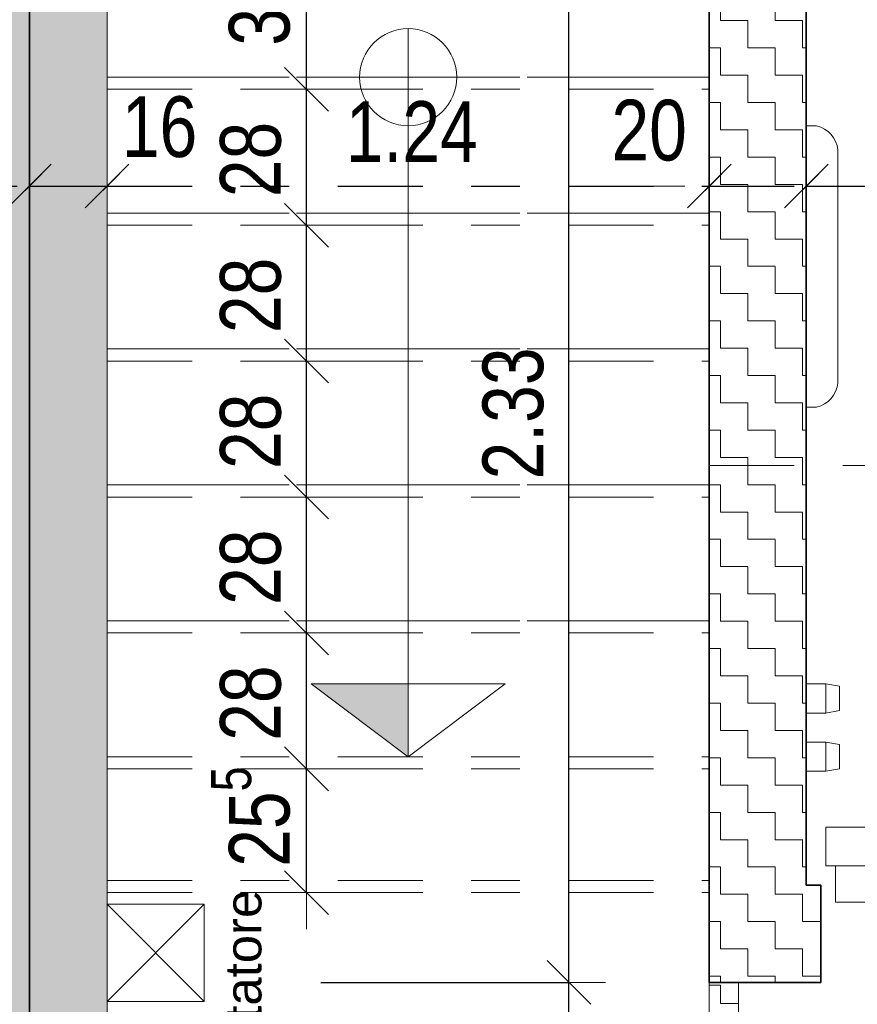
# Model space of a CAD drawing. Header units: metres. Extents: x -75 to 65, y -68 to 92.
# Tile 18 of 34: x 10.03 to 11.76, y 7.65 to 9.68. Entities that reach past the tile are written whole.
import ezdxf

# ---------------------------------------------------------------- set-up
doc = ezdxf.new("R2010")
doc.units = ezdxf.units.M
doc.header["$PDMODE"] = 65
doc.linetypes.add('AUSGEZOGEN', pattern=[0])
doc.linetypes.add('STRICHLINIE_S4', pattern=[0.275, 0.175, -0.05, 0, -0.05])
for name, color, linetype in [('XR$1$010 Aussenwände', 7, 'AUSGEZOGEN'), ('XR$1$010 Aussenwände Bauteilschraffuren', 7, 'AUSGEZOGEN'), ('XR$1$010 Aussenwände Schichttrennlinien', 7, 'AUSGEZOGEN'), ('XR$1$010 Türen', 7, 'AUSGEZOGEN'), ('XR$1$035 Decken', 7, 'AUSGEZOGEN'), ('XR$1$055 Treppen', 7, 'AUSGEZOGEN'), ('XR$1$056 Lift', 7, 'AUSGEZOGEN'), ('XR$1$065 Möbel Einrichtung', 7, 'AUSGEZOGEN'), ('XR$1$080 Raumdefinitionen Kontur', 7, 'AUSGEZOGEN'), ('XR$2$160 Beschriftungen 50', 7, 'AUSGEZOGEN'), ('XR$2$200 Schnittlinien', 7, 'AUSGEZOGEN')]:
    doc.layers.add(name, color=color, linetype=linetype)
doc.layers.add('XR$2$STANDARD_1', color=7, linetype='AUSGEZOGEN', lineweight=25)
doc.styles.add('ARIAL', font='arial.ttf')
doc.dimstyles.new('DIMSTYLE_3', dxfattribs={"dimtxt": 0.125, "dimasz": 0.15, "dimexe": 0, "dimexo": 0, "dimgap": 0.0625, "dimtad": 2, "dimrnd": 0.005, "dimzin": 4, "dimdsep": 46, "dimtxsty": 'ARIAL', "dimblk1": 'ALL_ML_STRICH', "dimblk2": 'ALL_ML_STRICH', "dimsah": 1, "dimcen": 0, "dimclrd": 7, "dimclre": 7, "dimclrt": 7, "dimadec": 0, "dimazin": 0, "dimtfac": 1, "dimtdec": 0, "dimtix": 1, "dimtmove": 2, "dimatfit": 3, "dimfxl": 0, "dimtzin": 0, "dimlwd": 0, "dimlwe": 18, "dimarcsym": 0})
doc.dimstyles.new('DIMSTYLE_7', dxfattribs={"dimtxt": 0.125, "dimasz": 0.15, "dimexe": 0, "dimexo": 0, "dimgap": 0.0625, "dimtad": 2, "dimdec": 1, "dimlfac": 100, "dimrnd": 0.5, "dimzin": 4, "dimdsep": 46, "dimtxsty": 'ARIAL', "dimblk1": 'ALL_ML_STRICH', "dimblk2": 'ALL_ML_STRICH', "dimsah": 1, "dimcen": 0, "dimclrd": 7, "dimclre": 7, "dimclrt": 7, "dimadec": 0, "dimazin": 0, "dimtfac": 1, "dimtdec": 0, "dimtix": 1, "dimtmove": 2, "dimatfit": 3, "dimfxl": 0, "dimtvp": 1.2, "dimtzin": 0, "dimlwd": 0, "dimlwe": 18, "dimarcsym": 0})
pattern_1 = [(0, (0.1125, 0.1125), (0.05625, 0.05625), [0.05625, -0.05625]), (90, (0.1125, 0.1125), (-0.05625, 0.05625), [0.05625, -0.05625])]

# ---------------------------------------------------------------- blocks, each defined once
blk = doc.blocks.new('COMPLEXOBJECT_5')
at = {"layer": 'XR$1$010 Aussenwände', "color": 7, "linetype": 'AUSGEZOGEN', "lineweight": 35, "transparency": 33554687}
for start, end in [(90, 270), (270, 90)]:
    blk.add_arc((11.6818, 7.8935), 0.00005, start, end, dxfattribs=at)
blk = doc.blocks.new('COMPLEXOBJECT_6')
at = {"layer": 'XR$1$010 Türen', "color": 7, "linetype": 'AUSGEZOGEN', "lineweight": 18, "transparency": 33554687}
for start, end in [(90, 270), (270, 90)]:
    blk.add_arc((11.6818, 7.8935), 0.00005, start, end, dxfattribs=at)
blk = doc.blocks.new('COMPLEXOBJECT_28')
at = {"layer": 'XR$1$056 Lift', "color": 252, "linetype": 'AUSGEZOGEN', "lineweight": 13, "transparency": 33554687}
for p, q in [((11.673, 9.4585), (11.6518, 9.4585)), ((11.6518, 9.4585), (11.6518, 8.8785)), ((11.7168, 8.9284), (11.7168, 9.4086)), ((11.6518, 8.8785), (11.673, 8.8785))]:
    blk.add_line(p, q, dxfattribs=at)
for centre, start, end in [((11.6599, 9.4029), 5.6956, 76.7653), ((11.6599, 8.9341), 283.2347, 354.3044)]:
    blk.add_arc(centre, 0.0571, start, end, dxfattribs=at)
blk = doc.blocks.new('ALL_ML_STRICH')
at = {"color": 0, "linetype": 'ByBlock', "lineweight": -2}
for p, q in [((0, -0.5), (0, 0.5)), ((-0.3, -0.3), (0.3, 0.3)), ((-1, 0), (0.5, 0))]:
    blk.add_line(p, q, dxfattribs=at)
blk = doc.blocks.new('*D77')
at = {"layer": 'DEFPOINTS', "color": 7, "linetype": 'AUSGEZOGEN', "lineweight": 18, "transparency": 16777216}
for p in [(10.9074, 7.6935), (11.163, 6.2735), (11.2213, 6.2735)]:
    blk.add_point(p, dxfattribs=at)
at = {"layer": 'XR$2$STANDARD_1', "color": 7, "linetype": 'AUSGEZOGEN', "lineweight": -2, "transparency": 16777216}
for p, q in [((10.6518, 7.6935), (11.163, 7.6935)), ((11.163, 6.2735), (11.163, 7.6935)), ((11.163, 6.2735), (11.163, 6.2735))]:
    blk.add_line(p, q, dxfattribs=at)
at = {"layer": 'XR$2$STANDARD_1', "color": 7, "linetype": 'AUSGEZOGEN', "lineweight": 18, "transparency": 16777216, "xscale": 0.15, "yscale": 0.15, "zscale": 0.15}
for p, rotation in [((11.163, 7.6935), 90), ((11.163, 6.2735), 270)]:
    blk.add_blockref('ALL_ML_STRICH', p, dxfattribs=dict(at, rotation=rotation))
at = {"layer": 'XR$2$STANDARD_1', "color": 7, "linetype": 'AUSGEZOGEN', "lineweight": 18, "transparency": 16777216, "insert": (11.0505, 6.9912), "char_height": 0.125, "width": 0.4, "attachment_point": 5, "rotation": 90, "style": 'ARIAL'}
blk.add_mtext('\\W0.80;\\A1;{\\A1;{1.42\\H0.082500;\\S^ ;}}', dxfattribs=at)
blk = doc.blocks.new('*D78')
at = {"layer": 'DEFPOINTS', "color": 7, "linetype": 'AUSGEZOGEN', "lineweight": 18, "transparency": 16777216}
for p in [(10.9074, 10.0235), (10.9074, 7.6935), (11.163, 7.6935)]:
    blk.add_point(p, dxfattribs=at)
at = {"layer": 'XR$2$STANDARD_1', "color": 7, "linetype": 'AUSGEZOGEN', "lineweight": -2, "transparency": 16777216}
for p, q in [((10.6518, 10.0235), (11.163, 10.0235)), ((11.163, 7.6935), (11.163, 10.0235)), ((10.6518, 7.6935), (11.163, 7.6935))]:
    blk.add_line(p, q, dxfattribs=at)
at = {"layer": 'XR$2$STANDARD_1', "color": 7, "linetype": 'AUSGEZOGEN', "lineweight": 18, "transparency": 16777216, "xscale": 0.15, "yscale": 0.15, "zscale": 0.15}
for p, rotation in [((11.163, 10.0235), 90), ((11.163, 7.6935), 270)]:
    blk.add_blockref('ALL_ML_STRICH', p, dxfattribs=dict(at, rotation=rotation))
at = {"layer": 'XR$2$STANDARD_1', "color": 7, "linetype": 'AUSGEZOGEN', "lineweight": 18, "transparency": 16777216, "insert": (11.0483, 8.8657), "char_height": 0.125, "width": 0.4, "attachment_point": 5, "rotation": 90, "style": 'ARIAL'}
blk.add_mtext('\\W0.80;\\A1;{\\A1;{2.33\\H0.082500;\\S^ ;}}', dxfattribs=at)
blk = doc.blocks.new('*D170')
at = {"layer": 'DEFPOINTS', "color": 7, "linetype": 'STRICHLINIE_S4', "lineweight": 18, "transparency": 16777216}
for p in [(10.0518, 9.369), (9.8518, 9.334), (9.8518, 9.334)]:
    blk.add_point(p, dxfattribs=at)
at = {"layer": 'XR$2$STANDARD_1', "color": 7, "linetype": 'AUSGEZOGEN', "lineweight": -2, "transparency": 16777216}
for p, q in [((9.8518, 9.334), (9.8518, 9.334)), ((10.0518, 9.334), (10.0518, 9.334))]:
    blk.add_line(p, q, dxfattribs=at)
at = {"layer": 'XR$2$STANDARD_1', "color": 7, "linetype": 'STRICHLINIE_S4', "lineweight": -2, "transparency": 16777216}
blk.add_line((9.8518, 9.334), (10.0518, 9.334), dxfattribs=at)
at = {"layer": 'XR$2$STANDARD_1', "color": 7, "linetype": 'STRICHLINIE_S4', "lineweight": 18, "transparency": 16777216, "xscale": 0.15, "yscale": 0.15, "zscale": 0.15, "rotation": 180}
blk.add_blockref('ALL_ML_STRICH', (9.8518, 9.334), dxfattribs=at)
at = {"layer": 'XR$2$STANDARD_1', "color": 7, "linetype": 'STRICHLINIE_S4', "lineweight": 18, "transparency": 16777216, "xscale": 0.15, "yscale": 0.15, "zscale": 0.15}
blk.add_blockref('ALL_ML_STRICH', (10.0518, 9.334), dxfattribs=at)
at = {"layer": 'XR$2$STANDARD_1', "color": 7, "linetype": 'STRICHLINIE_S4', "lineweight": 18, "transparency": 16777216, "insert": (9.7281, 9.4486), "char_height": 0.125, "width": 0.4, "attachment_point": 5, "style": 'ARIAL'}
blk.add_mtext('\\W0.80;\\A1;{\\A1;{20\\H0.082500;\\S^ ;}}', dxfattribs=at)
blk = doc.blocks.new('*D171')
at = {"layer": 'DEFPOINTS', "color": 7, "linetype": 'STRICHLINIE_S4', "lineweight": 18, "transparency": 16777216}
for p in [(10.2118, 9.4027), (10.0518, 9.369), (10.0518, 9.334)]:
    blk.add_point(p, dxfattribs=at)
at = {"layer": 'XR$2$STANDARD_1', "color": 7, "linetype": 'AUSGEZOGEN', "lineweight": -2, "transparency": 16777216}
for p, q in [((10.0518, 9.334), (10.0518, 9.334)), ((10.2118, 9.334), (10.2118, 9.334))]:
    blk.add_line(p, q, dxfattribs=at)
at = {"layer": 'XR$2$STANDARD_1', "color": 7, "linetype": 'STRICHLINIE_S4', "lineweight": -2, "transparency": 16777216}
blk.add_line((10.0518, 9.334), (10.2118, 9.334), dxfattribs=at)
at = {"layer": 'XR$2$STANDARD_1', "color": 7, "linetype": 'STRICHLINIE_S4', "lineweight": 18, "transparency": 16777216, "xscale": 0.15, "yscale": 0.15, "zscale": 0.15, "rotation": 180}
blk.add_blockref('ALL_ML_STRICH', (10.0518, 9.334), dxfattribs=at)
at = {"layer": 'XR$2$STANDARD_1', "color": 7, "linetype": 'STRICHLINIE_S4', "lineweight": 18, "transparency": 16777216, "xscale": 0.15, "yscale": 0.15, "zscale": 0.15}
blk.add_blockref('ALL_ML_STRICH', (10.2118, 9.334), dxfattribs=at)
at = {"layer": 'XR$2$STANDARD_1', "color": 7, "linetype": 'STRICHLINIE_S4', "lineweight": 18, "transparency": 16777216, "insert": (10.3197, 9.4557), "char_height": 0.125, "width": 0.4, "attachment_point": 5, "style": 'ARIAL'}
blk.add_mtext('\\W0.80;\\A1;{\\A1;{16\\H0.082500;\\S^ ;}}', dxfattribs=at)
blk = doc.blocks.new('*D172')
at = {"layer": 'DEFPOINTS', "color": 7, "linetype": 'STRICHLINIE_S4', "lineweight": 18, "transparency": 16777216}
for p in [(10.2118, 9.4027), (10.2118, 9.334), (11.4518, 9.334)]:
    blk.add_point(p, dxfattribs=at)
at = {"layer": 'XR$2$STANDARD_1', "color": 7, "linetype": 'AUSGEZOGEN', "lineweight": -2, "transparency": 16777216}
for p, q in [((10.2118, 9.334), (10.2118, 9.334)), ((11.4518, 9.334), (11.4518, 9.334))]:
    blk.add_line(p, q, dxfattribs=at)
at = {"layer": 'XR$2$STANDARD_1', "color": 7, "linetype": 'STRICHLINIE_S4', "lineweight": -2, "transparency": 16777216}
blk.add_line((10.2118, 9.334), (11.4518, 9.334), dxfattribs=at)
at = {"layer": 'XR$2$STANDARD_1', "color": 7, "linetype": 'STRICHLINIE_S4', "lineweight": 18, "transparency": 16777216, "xscale": 0.15, "yscale": 0.15, "zscale": 0.15, "rotation": 180}
blk.add_blockref('ALL_ML_STRICH', (10.2118, 9.334), dxfattribs=at)
at = {"layer": 'XR$2$STANDARD_1', "color": 7, "linetype": 'STRICHLINIE_S4', "lineweight": 18, "transparency": 16777216, "xscale": 0.15, "yscale": 0.15, "zscale": 0.15}
blk.add_blockref('ALL_ML_STRICH', (11.4518, 9.334), dxfattribs=at)
at = {"layer": 'XR$2$STANDARD_1', "color": 7, "linetype": 'STRICHLINIE_S4', "lineweight": 18, "transparency": 16777216, "insert": (10.8392, 9.4465), "char_height": 0.125, "width": 0.4, "attachment_point": 5, "style": 'ARIAL'}
blk.add_mtext('\\W0.80;\\A1;{\\A1;{1.24\\H0.082500;\\S^ ;}}', dxfattribs=at)
blk = doc.blocks.new('*D173')
at = {"layer": 'DEFPOINTS', "color": 7, "linetype": 'STRICHLINIE_S4', "lineweight": 18, "transparency": 16777216}
for p in [(11.6518, 9.369), (11.4518, 9.334), (11.4518, 9.334)]:
    blk.add_point(p, dxfattribs=at)
at = {"layer": 'XR$2$STANDARD_1', "color": 7, "linetype": 'AUSGEZOGEN', "lineweight": -2, "transparency": 16777216}
for p, q in [((11.4518, 9.334), (11.4518, 9.334)), ((11.6518, 9.334), (11.6518, 9.334))]:
    blk.add_line(p, q, dxfattribs=at)
at = {"layer": 'XR$2$STANDARD_1', "color": 7, "linetype": 'STRICHLINIE_S4', "lineweight": -2, "transparency": 16777216}
blk.add_line((11.4518, 9.334), (11.6518, 9.334), dxfattribs=at)
at = {"layer": 'XR$2$STANDARD_1', "color": 7, "linetype": 'STRICHLINIE_S4', "lineweight": 18, "transparency": 16777216, "xscale": 0.15, "yscale": 0.15, "zscale": 0.15, "rotation": 180}
blk.add_blockref('ALL_ML_STRICH', (11.4518, 9.334), dxfattribs=at)
at = {"layer": 'XR$2$STANDARD_1', "color": 7, "linetype": 'STRICHLINIE_S4', "lineweight": 18, "transparency": 16777216, "xscale": 0.15, "yscale": 0.15, "zscale": 0.15}
blk.add_blockref('ALL_ML_STRICH', (11.6518, 9.334), dxfattribs=at)
at = {"layer": 'XR$2$STANDARD_1', "color": 7, "linetype": 'STRICHLINIE_S4', "lineweight": 18, "transparency": 16777216, "insert": (11.3281, 9.4486), "char_height": 0.125, "width": 0.4, "attachment_point": 5, "style": 'ARIAL'}
blk.add_mtext('\\W0.80;\\A1;{\\A1;{20\\H0.082500;\\S^ ;}}', dxfattribs=at)
blk = doc.blocks.new('*D174')
at = {"layer": 'DEFPOINTS', "color": 7, "linetype": 'STRICHLINIE_S4', "lineweight": 18, "transparency": 16777216}
for p in [(11.6518, 9.369), (11.6518, 9.334), (13.2518, 9.299)]:
    blk.add_point(p, dxfattribs=at)
at = {"layer": 'XR$2$STANDARD_1', "color": 7, "linetype": 'AUSGEZOGEN', "lineweight": -2, "transparency": 16777216}
for p, q in [((11.6518, 9.334), (11.6518, 9.334)), ((13.2518, 9.334), (13.2518, 9.334))]:
    blk.add_line(p, q, dxfattribs=at)
at = {"layer": 'XR$2$STANDARD_1', "color": 7, "linetype": 'STRICHLINIE_S4', "lineweight": -2, "transparency": 16777216}
blk.add_line((11.6518, 9.334), (13.2518, 9.334), dxfattribs=at)
at = {"layer": 'XR$2$STANDARD_1', "color": 7, "linetype": 'STRICHLINIE_S4', "lineweight": 18, "transparency": 16777216, "xscale": 0.15, "yscale": 0.15, "zscale": 0.15, "rotation": 180}
blk.add_blockref('ALL_ML_STRICH', (11.6518, 9.334), dxfattribs=at)
at = {"layer": 'XR$2$STANDARD_1', "color": 7, "linetype": 'STRICHLINIE_S4', "lineweight": 18, "transparency": 16777216, "xscale": 0.15, "yscale": 0.15, "zscale": 0.15}
blk.add_blockref('ALL_ML_STRICH', (13.2518, 9.334), dxfattribs=at)
at = {"layer": 'XR$2$STANDARD_1', "color": 7, "linetype": 'STRICHLINIE_S4', "lineweight": 18, "transparency": 16777216, "insert": (12.4592, 9.4486), "char_height": 0.125, "width": 0.4, "attachment_point": 5, "style": 'ARIAL'}
blk.add_mtext('\\W0.80;\\A1;{\\A1;{1.60\\H0.082500;\\S^ ;}}', dxfattribs=at)
blk = doc.blocks.new('*D194')
at = {"layer": 'DEFPOINTS', "color": 7, "linetype": 'AUSGEZOGEN', "lineweight": 18, "transparency": 16777216}
for p in [(10.6576, 8.1335), (10.6224, 7.8785), (10.6445, 7.8785)]:
    blk.add_point(p, dxfattribs=at)
at = {"layer": 'XR$2$STANDARD_1', "color": 7, "linetype": 'AUSGEZOGEN', "lineweight": -2, "transparency": 16777216}
for p, q in [((10.6224, 8.1335), (10.6224, 8.1335)), ((10.6224, 7.8785), (10.6224, 8.1335)), ((10.6224, 7.8785), (10.6224, 7.8785))]:
    blk.add_line(p, q, dxfattribs=at)
at = {"layer": 'XR$2$STANDARD_1', "color": 7, "linetype": 'AUSGEZOGEN', "lineweight": 18, "transparency": 16777216, "xscale": 0.15, "yscale": 0.15, "zscale": 0.15}
for p, rotation in [((10.6224, 8.1335), 90), ((10.6224, 7.8785), 270)]:
    blk.add_blockref('ALL_ML_STRICH', p, dxfattribs=dict(at, rotation=rotation))
at = {"layer": 'XR$2$STANDARD_1', "color": 7, "linetype": 'AUSGEZOGEN', "lineweight": 18, "transparency": 16777216, "insert": (10.5077, 8.0349), "char_height": 0.125, "width": 0.4, "attachment_point": 5, "rotation": 90, "style": 'ARIAL'}
blk.add_mtext('\\W0.80;\\A1;{\\A1;{25\\H0.082500;\\S5^ ;}}', dxfattribs=at)
blk = doc.blocks.new('*D195')
at = {"layer": 'DEFPOINTS', "color": 7, "linetype": 'AUSGEZOGEN', "lineweight": 18, "transparency": 16777216}
for p in [(10.6671, 8.4135), (10.6224, 8.1335), (10.6576, 8.1335)]:
    blk.add_point(p, dxfattribs=at)
at = {"layer": 'XR$2$STANDARD_1', "color": 7, "linetype": 'AUSGEZOGEN', "lineweight": -2, "transparency": 16777216}
for p, q in [((10.6224, 8.4135), (10.6224, 8.4135)), ((10.6224, 8.1335), (10.6224, 8.4135)), ((10.6224, 8.1335), (10.6224, 8.1335))]:
    blk.add_line(p, q, dxfattribs=at)
at = {"layer": 'XR$2$STANDARD_1', "color": 7, "linetype": 'AUSGEZOGEN', "lineweight": 18, "transparency": 16777216, "xscale": 0.15, "yscale": 0.15, "zscale": 0.15}
for p, rotation in [((10.6224, 8.4135), 90), ((10.6224, 8.1335), 270)]:
    blk.add_blockref('ALL_ML_STRICH', p, dxfattribs=dict(at, rotation=rotation))
at = {"layer": 'XR$2$STANDARD_1', "color": 7, "linetype": 'AUSGEZOGEN', "lineweight": 18, "transparency": 16777216, "insert": (10.5077, 8.2689), "char_height": 0.125, "width": 0.4, "attachment_point": 5, "rotation": 90, "style": 'ARIAL'}
blk.add_mtext('\\W0.80;\\A1;{\\A1;{28\\H0.082500;\\S^ ;}}', dxfattribs=at)
blk = doc.blocks.new('*D196')
at = {"layer": 'DEFPOINTS', "color": 7, "linetype": 'AUSGEZOGEN', "lineweight": 18, "transparency": 16777216}
for p in [(10.5978, 8.6935), (10.6224, 8.4135), (10.6671, 8.4135)]:
    blk.add_point(p, dxfattribs=at)
at = {"layer": 'XR$2$STANDARD_1', "color": 7, "linetype": 'AUSGEZOGEN', "lineweight": -2, "transparency": 16777216}
for p, q in [((10.6224, 8.6935), (10.6224, 8.6935)), ((10.6224, 8.4135), (10.6224, 8.6935)), ((10.6224, 8.4135), (10.6224, 8.4135))]:
    blk.add_line(p, q, dxfattribs=at)
at = {"layer": 'XR$2$STANDARD_1', "color": 7, "linetype": 'AUSGEZOGEN', "lineweight": 18, "transparency": 16777216, "xscale": 0.15, "yscale": 0.15, "zscale": 0.15}
for p, rotation in [((10.6224, 8.6935), 90), ((10.6224, 8.4135), 270)]:
    blk.add_blockref('ALL_ML_STRICH', p, dxfattribs=dict(at, rotation=rotation))
at = {"layer": 'XR$2$STANDARD_1', "color": 7, "linetype": 'AUSGEZOGEN', "lineweight": 18, "transparency": 16777216, "insert": (10.5077, 8.5489), "char_height": 0.125, "width": 0.4, "attachment_point": 5, "rotation": 90, "style": 'ARIAL'}
blk.add_mtext('\\W0.80;\\A1;{\\A1;{28\\H0.082500;\\S^ ;}}', dxfattribs=at)
blk = doc.blocks.new('*D197')
at = {"layer": 'DEFPOINTS', "color": 7, "linetype": 'AUSGEZOGEN', "lineweight": 18, "transparency": 16777216}
for p in [(10.7206, 8.9735), (10.5978, 8.6935), (10.6224, 8.6935)]:
    blk.add_point(p, dxfattribs=at)
at = {"layer": 'XR$2$STANDARD_1', "color": 7, "linetype": 'AUSGEZOGEN', "lineweight": -2, "transparency": 16777216}
for p, q in [((10.6224, 8.9735), (10.6224, 8.9735)), ((10.6224, 8.6935), (10.6224, 8.9735)), ((10.6224, 8.6935), (10.6224, 8.6935))]:
    blk.add_line(p, q, dxfattribs=at)
at = {"layer": 'XR$2$STANDARD_1', "color": 7, "linetype": 'AUSGEZOGEN', "lineweight": 18, "transparency": 16777216, "xscale": 0.15, "yscale": 0.15, "zscale": 0.15}
for p, rotation in [((10.6224, 8.9735), 90), ((10.6224, 8.6935), 270)]:
    blk.add_blockref('ALL_ML_STRICH', p, dxfattribs=dict(at, rotation=rotation))
at = {"layer": 'XR$2$STANDARD_1', "color": 7, "linetype": 'AUSGEZOGEN', "lineweight": 18, "transparency": 16777216, "insert": (10.5077, 8.8289), "char_height": 0.125, "width": 0.4, "attachment_point": 5, "rotation": 90, "style": 'ARIAL'}
blk.add_mtext('\\W0.80;\\A1;{\\A1;{28\\H0.082500;\\S^ ;}}', dxfattribs=at)
blk = doc.blocks.new('*D198')
at = {"layer": 'DEFPOINTS', "color": 7, "linetype": 'AUSGEZOGEN', "lineweight": 18, "transparency": 16777216}
for p in [(10.6702, 9.2535), (10.6224, 8.9735), (10.7206, 8.9735)]:
    blk.add_point(p, dxfattribs=at)
at = {"layer": 'XR$2$STANDARD_1', "color": 7, "linetype": 'AUSGEZOGEN', "lineweight": -2, "transparency": 16777216}
for p, q in [((10.6224, 9.2535), (10.6224, 9.2535)), ((10.6224, 8.9735), (10.6224, 9.2535)), ((10.6224, 8.9735), (10.6224, 8.9735))]:
    blk.add_line(p, q, dxfattribs=at)
at = {"layer": 'XR$2$STANDARD_1', "color": 7, "linetype": 'AUSGEZOGEN', "lineweight": 18, "transparency": 16777216, "xscale": 0.15, "yscale": 0.15, "zscale": 0.15}
for p, rotation in [((10.6224, 9.2535), 90), ((10.6224, 8.9735), 270)]:
    blk.add_blockref('ALL_ML_STRICH', p, dxfattribs=dict(at, rotation=rotation))
at = {"layer": 'XR$2$STANDARD_1', "color": 7, "linetype": 'AUSGEZOGEN', "lineweight": 18, "transparency": 16777216, "insert": (10.5077, 9.1089), "char_height": 0.125, "width": 0.4, "attachment_point": 5, "rotation": 90, "style": 'ARIAL'}
blk.add_mtext('\\W0.80;\\A1;{\\A1;{28\\H0.082500;\\S^ ;}}', dxfattribs=at)
blk = doc.blocks.new('*D199')
at = {"layer": 'DEFPOINTS', "color": 7, "linetype": 'AUSGEZOGEN', "lineweight": 18, "transparency": 16777216}
for p in [(10.6425, 9.5335), (10.6224, 9.2535), (10.6702, 9.2535)]:
    blk.add_point(p, dxfattribs=at)
at = {"layer": 'XR$2$STANDARD_1', "color": 7, "linetype": 'AUSGEZOGEN', "lineweight": -2, "transparency": 16777216}
for p, q in [((10.6224, 9.5335), (10.6224, 9.5335)), ((10.6224, 9.2535), (10.6224, 9.5335)), ((10.6224, 9.2535), (10.6224, 9.2535))]:
    blk.add_line(p, q, dxfattribs=at)
at = {"layer": 'XR$2$STANDARD_1', "color": 7, "linetype": 'AUSGEZOGEN', "lineweight": 18, "transparency": 16777216, "xscale": 0.15, "yscale": 0.15, "zscale": 0.15}
for p, rotation in [((10.6224, 9.5335), 90), ((10.6224, 9.2535), 270)]:
    blk.add_blockref('ALL_ML_STRICH', p, dxfattribs=dict(at, rotation=rotation))
at = {"layer": 'XR$2$STANDARD_1', "color": 7, "linetype": 'AUSGEZOGEN', "lineweight": 18, "transparency": 16777216, "insert": (10.5077, 9.3889), "char_height": 0.125, "width": 0.4, "attachment_point": 5, "rotation": 90, "style": 'ARIAL'}
blk.add_mtext('\\W0.80;\\A1;{\\A1;{28\\H0.082500;\\S^ ;}}', dxfattribs=at)
blk = doc.blocks.new('*D200')
at = {"layer": 'DEFPOINTS', "color": 7, "linetype": 'AUSGEZOGEN', "lineweight": 18, "transparency": 16777216}
for p in [(10.68, 9.8385), (10.6224, 9.5335), (10.6425, 9.5335)]:
    blk.add_point(p, dxfattribs=at)
at = {"layer": 'XR$2$STANDARD_1', "color": 7, "linetype": 'AUSGEZOGEN', "lineweight": -2, "transparency": 16777216}
for p, q in [((10.6224, 9.8385), (10.6224, 9.8385)), ((10.6224, 9.5335), (10.6224, 9.8385)), ((10.6224, 9.5335), (10.6224, 9.5335))]:
    blk.add_line(p, q, dxfattribs=at)
at = {"layer": 'XR$2$STANDARD_1', "color": 7, "linetype": 'AUSGEZOGEN', "lineweight": 18, "transparency": 16777216, "xscale": 0.15, "yscale": 0.15, "zscale": 0.15}
for p, rotation in [((10.6224, 9.8385), 90), ((10.6224, 9.5335), 270)]:
    blk.add_blockref('ALL_ML_STRICH', p, dxfattribs=dict(at, rotation=rotation))
at = {"layer": 'XR$2$STANDARD_1', "color": 7, "linetype": 'AUSGEZOGEN', "lineweight": 18, "transparency": 16777216, "insert": (10.5077, 9.7267), "char_height": 0.125, "width": 0.4, "attachment_point": 5, "rotation": 90, "style": 'ARIAL'}
blk.add_mtext('\\W0.80;\\A1;{\\A1;{30\\H0.082500;\\S5^ ;}}', dxfattribs=at)

msp = doc.modelspace()

# ---------------------------------------------------------------- hatches: boundary and pattern name
at = {"layer": 'XR$1$010 Aussenwände Bauteilschraffuren', "linetype": 'AUSGEZOGEN', "lineweight": 13, "transparency": 33554687}
h = msp.add_hatch(dxfattribs=at)
h.set_pattern_fill('MUSTER', scale=0.05625, style=0, pattern_type=2)
h.set_pattern_definition(pattern_1)
h.paths.add_polyline_path([(10.0518, 10.8257), (10.0713, 10.8035), (14.8323, 10.8035), (14.8518, 10.8257), (14.8518, 7.4235), (15.0518, 7.4235), (15.0518, 10.8035), (15.9518, 10.8035), (15.9518, 11.0535), (15.0518, 11.0535), (15.0518, 11.0535), (1.9918, 11.0535), (1.9918, 7.2135), (2.2418, 7.2135), (2.2418, 10.8035), (9.8518, 10.8035), (9.8518, 6.0735), (11.7518, 6.0735), (11.7518, 6.2735), (10.0518, 6.2735)], flags=0)
h = msp.add_hatch(dxfattribs=at)
h.set_pattern_fill('MUSTER', scale=0.0375, angle=90, style=0, pattern_type=2)
h.set_pattern_definition([(90, (-0.075, 0.075), (-0.0375, 0.0375), [0.0375, -0.0375]), (180, (-0.075, 0.075), (-0.0375, -0.0375), [0.0375, -0.0375])])
h.paths.add_polyline_path([(10.0518, 10.8035), (10.0518, 6.2735), (10.2118, 6.2735), (10.2118, 10.8035)], flags=0)
h = msp.add_hatch(dxfattribs=at)
h.set_pattern_fill('MUSTER', scale=0.05625, style=0, pattern_type=2)
h.set_pattern_definition(pattern_1)
h.paths.add_polyline_path([(11.6518, 7.8935), (11.6518, 9.8235), (11.4518, 9.8235), (11.4518, 7.8935)], flags=0)
h = msp.add_hatch(dxfattribs=at)
h.set_pattern_fill('MUSTER', scale=0.05625, style=0, pattern_type=2)
h.set_pattern_definition(pattern_1)
h.paths.add_polyline_path([(11.4518, 7.8935), (11.4518, 7.6935), (11.6518, 7.8935)], flags=0)
h = msp.add_hatch(dxfattribs=at)
h.set_pattern_fill('MUSTER', scale=0.05625, style=0, pattern_type=2)
h.set_pattern_definition(pattern_1)
h.paths.add_polyline_path([(11.6518, 7.8935), (11.4518, 7.6935), (11.6518, 7.6935)], flags=0)
h = msp.add_hatch(dxfattribs=at)
h.set_pattern_fill('MUSTER', scale=0.05625, style=0, pattern_type=2)
h.set_pattern_definition(pattern_1)
h.paths.add_polyline_path([(11.6518, 7.8935), (11.6518, 7.6935), (11.6818, 7.6935), (11.6818, 7.8935)], flags=0)
h = msp.add_hatch(dxfattribs=at)
h.set_pattern_fill('MUSTER', scale=0.0375, style=0, pattern_type=2)
h.set_pattern_definition([(0, (0.075, 0.075), (0.0375, 0.0375), [0.0375, -0.0375]), (90, (0.075, 0.075), (-0.0375, 0.0375), [0.0375, -0.0375])])
h.paths.add_polyline_path([(11.4518, 7.6935), (11.4518, 7.3735), (11.5118, 7.3735), (11.5118, 7.6935)], flags=0)
at = {"layer": 'XR$1$055 Treppen', "linetype": 'AUSGEZOGEN', "lineweight": 13, "true_color": 0x202020, "transparency": 33554687}
msp.add_hatch(color=250, dxfattribs=at).paths.add_polyline_path([(10.8318, 8.1585), (10.8318, 8.3085), (10.6318, 8.3085)])

# ---------------------------------------------------------------- linework, layer by layer
at = {"layer": 'XR$1$010 Aussenwände', "color": 7, "linetype": 'AUSGEZOGEN', "lineweight": 18, "transparency": 33554687}
for p, q in [((10.2118, 6.4335), (10.2118, 10.6435)), ((11.4518, 7.6935), (11.4518, 7.3735)), ((11.5118, 7.6935), (11.4518, 7.6935)), ((11.5118, 7.3735), (11.5118, 7.6935))]:
    msp.add_line(p, q, dxfattribs=at)
at = {"layer": 'XR$1$010 Aussenwände', "color": 7, "linetype": 'AUSGEZOGEN', "lineweight": 35, "transparency": 33554687}
for p, q in [((11.4518, 9.8235), (11.4518, 7.8935)), ((11.6518, 7.8935), (11.6518, 9.8235)), ((11.4518, 7.6935), (11.4518, 7.8935)), ((11.6818, 7.8935), (11.6518, 7.8935)), ((11.6818, 7.8935), (11.6818, 7.6935)), ((11.4518, 7.6935), (11.6818, 7.6935))]:
    msp.add_line(p, q, dxfattribs=at)
at = {"layer": 'XR$1$010 Aussenwände', "color": 7, "linetype": 'STRICHLINIE_S4', "lineweight": 13, "transparency": 33554687}
for p, q in [((10.2118, 9.5335), (11.4518, 9.5335)), ((10.2118, 9.2535), (11.4518, 9.2535)), ((10.2118, 8.9735), (11.4518, 8.9735)), ((10.2118, 8.6935), (11.4518, 8.6935)), ((10.2118, 8.4135), (11.4518, 8.4135)), ((10.2118, 8.1335), (11.4518, 8.1335))]:
    msp.add_line(p, q, dxfattribs=at)
at = {"layer": 'XR$1$010 Aussenwände Schichttrennlinien', "color": 7, "linetype": 'AUSGEZOGEN', "lineweight": 35, "transparency": 33554687}
msp.add_line((10.0518, 6.2735), (10.0518, 10.8035), dxfattribs=at)
at = {"layer": 'XR$1$010 Türen', "color": 7, "linetype": 'AUSGEZOGEN', "lineweight": 18, "transparency": 33554687}
msp.add_line((11.6818, 7.8935), (11.6818, 7.6935), dxfattribs=at)
at = {"layer": 'XR$1$035 Decken', "color": 7, "linetype": 'STRICHLINIE_S4', "lineweight": 13, "transparency": 33554687}
for p, q in [((10.2118, 11.0463), (10.2118, 9.5585)), ((11.4518, 9.5585), (11.4518, 10.0235)), ((10.2118, 9.5585), (11.4518, 9.5585))]:
    msp.add_line(p, q, dxfattribs=at)
at = {"layer": 'XR$1$055 Treppen', "color": 7, "linetype": 'AUSGEZOGEN', "lineweight": 18, "transparency": 33554687}
for p, q in [((10.8318, 9.6585), (10.8318, 9.4585)), ((10.2118, 9.5585), (10.2118, 8.1585)), ((10.2118, 9.5585), (10.2118, 9.2785)), ((10.9318, 9.5585), (10.7318, 9.5585)), ((10.8318, 9.5585), (10.8318, 9.2785)), ((11.4518, 8.1585), (11.4518, 9.5585)), ((11.4518, 9.2785), (11.4518, 9.5585)), ((10.2118, 9.2785), (10.2118, 8.9985)), ((10.8318, 9.2785), (10.8318, 8.4385)), ((11.4518, 8.9985), (11.4518, 9.2785)), ((10.2118, 8.9985), (10.2118, 8.7185)), ((11.4518, 8.7185), (11.4518, 8.9985)), ((10.2118, 8.7185), (10.2118, 8.4385)), ((11.4518, 8.4385), (11.4518, 8.7185)), ((10.2118, 8.4385), (10.2118, 8.1585)), ((10.8318, 8.4385), (10.8318, 8.1585)), ((11.4518, 8.1585), (11.4518, 8.4385)), ((10.8318, 8.3085), (10.6318, 8.3085)), ((10.6318, 8.3085), (10.8318, 8.1585)), ((10.8318, 8.1585), (11.0318, 8.3085)), ((11.0318, 8.3085), (10.8318, 8.3085)), ((10.8318, 8.3085), (10.8318, 8.1585)), ((10.8318, 8.1585), (10.8318, 8.3085))]:
    msp.add_line(p, q, dxfattribs=at)
at = {"layer": 'XR$1$055 Treppen', "color": 7, "linetype": 'STRICHLINIE_S4', "lineweight": 13, "transparency": 33554687}
for p, q in [((11.4518, 9.5585), (10.2118, 9.5585)), ((11.4518, 9.5585), (10.2118, 9.5585)), ((11.4518, 9.2785), (10.2118, 9.2785)), ((10.2118, 9.2785), (11.4518, 9.2785)), ((11.4518, 9.2785), (10.2118, 9.2785)), ((11.4518, 8.9985), (10.2118, 8.9985)), ((10.2118, 8.9985), (11.4518, 8.9985)), ((11.4518, 8.9985), (10.2118, 8.9985)), ((11.4518, 8.7185), (10.2118, 8.7185)), ((10.2118, 8.7185), (11.4518, 8.7185)), ((11.4518, 8.7185), (10.2118, 8.7185)), ((11.4518, 8.4385), (10.2118, 8.4385)), ((10.2118, 8.4385), (11.4518, 8.4385)), ((11.4518, 8.4385), (10.2118, 8.4385)), ((10.2118, 8.1585), (11.4518, 8.1585)), ((10.2118, 8.1585), (11.4518, 8.1585)), ((10.2118, 7.9035), (11.4518, 7.9035)), ((10.2118, 7.8785), (11.4518, 7.8785)), ((10.2118, 7.8785), (11.4518, 7.8785))]:
    msp.add_line(p, q, dxfattribs=at)
at = {"layer": 'XR$1$055 Treppen', "color": 7, "linetype": 'AUSGEZOGEN', "lineweight": 18, "transparency": 33554687}
for start, end in [(0, 180), (180, 0)]:
    msp.add_arc((10.8318, 9.5585), 0.1, start, end, dxfattribs=at)
at = {"layer": 'XR$1$056 Lift', "color": 7, "linetype": 'STRICHLINIE_S4', "lineweight": 18, "transparency": 33554687}
msp.add_line((11.4518, 8.7585), (13.4518, 8.7585), dxfattribs=at)
at = {"layer": 'XR$1$056 Lift', "color": 252, "linetype": 'AUSGEZOGEN', "lineweight": 13, "transparency": 33554687}
for p, q in [((11.6918, 8.3085), (11.6518, 8.3085)), ((11.6518, 8.3085), (11.6518, 8.2485)), ((11.7198, 8.3035), (11.6918, 8.3085)), ((11.6918, 8.2485), (11.6918, 8.3085)), ((11.7198, 8.3035), (11.7198, 8.2535)), ((11.6518, 8.2485), (11.6918, 8.2485)), ((11.7198, 8.2535), (11.6918, 8.2485)), ((11.6918, 8.1885), (11.6518, 8.1885)), ((11.6518, 8.1885), (11.6518, 8.1285)), ((11.7198, 8.1835), (11.6918, 8.1885)), ((11.6918, 8.1285), (11.6918, 8.1885)), ((11.7198, 8.1835), (11.7198, 8.1335)), ((11.6518, 8.1285), (11.6918, 8.1285)), ((11.7198, 8.1335), (11.6918, 8.1285)), ((11.6918, 7.9335), (11.6918, 8.0135)), ((11.6918, 7.9335), (11.6918, 8.0135)), ((11.6918, 8.0135), (13.2203, 8.0135)), ((13.2203, 7.9335), (11.6918, 7.9335)), ((11.8318, 7.9335), (11.7118, 7.9335)), ((11.7118, 7.9335), (11.7118, 7.8585)), ((11.7118, 7.8585), (11.8318, 7.8585))]:
    msp.add_line(p, q, dxfattribs=at)
at = {"layer": 'XR$1$065 Möbel Einrichtung', "color": 1, "linetype": 'AUSGEZOGEN', "lineweight": 13, "transparency": 33554687}
for p, q in [((10.4118, 7.8544), (10.2118, 7.8544)), ((10.2118, 7.8544), (10.4118, 7.6544)), ((10.2118, 7.6544), (10.4118, 7.8544)), ((10.2118, 7.8544), (10.2118, 7.6544)), ((10.4118, 7.6544), (10.4118, 7.8544)), ((10.2118, 7.6544), (10.4118, 7.6544))]:
    msp.add_line(p, q, dxfattribs=at)
at = {"layer": 'XR$1$080 Raumdefinitionen Kontur', "color": 51, "linetype": 'AUSGEZOGEN', "lineweight": 13, "transparency": 33554687}
msp.add_line((10.2118, 10.6435), (10.2118, 6.4335), dxfattribs=at)
at = {"layer": 'XR$2$200 Schnittlinien', "color": 7, "linetype": 'STRICHLINIE_S4', "lineweight": 13, "transparency": 33554687}
msp.add_line((10.8318, 13.7291), (10.8318, 9.1205), dxfattribs=at)

# ---------------------------------------------------------------- block references
at = {"layer": 'XR$1$010 Aussenwände', "color": 7, "linetype": 'AUSGEZOGEN', "lineweight": 35, "transparency": 33554687}
msp.add_blockref('COMPLEXOBJECT_5', (0, 0), dxfattribs=at)
at = {"layer": 'XR$1$010 Türen', "color": 7, "linetype": 'AUSGEZOGEN', "lineweight": 18, "transparency": 33554687}
msp.add_blockref('COMPLEXOBJECT_6', (0, 0), dxfattribs=at)
at = {"layer": 'XR$1$056 Lift', "color": 252, "linetype": 'AUSGEZOGEN', "lineweight": 13, "transparency": 33554687}
msp.add_blockref('COMPLEXOBJECT_28', (0, 0), dxfattribs=at)

# ---------------------------------------------------------------- texts
at = {"layer": 'XR$2$160 Beschriftungen 50', "color": 1, "linetype": 'AUSGEZOGEN', "transparency": 33554687, "insert": (10.5306, 7.4243), "char_height": 0.075, "width": 0.61625, "attachment_point": 7, "rotation": 90, "style": 'ARIAL'}
msp.add_mtext('Contatore', dxfattribs=at)

# ---------------------------------------------------------------- dimensions: what is measured, and where the dimension line sits
at = {"layer": 'XR$2$STANDARD_1', "color": 7, "linetype": 'AUSGEZOGEN', "lineweight": 18, "transparency": 33554687}
for base, p1, p2, dimstyle, picture, middle in [((11.163, 10.0235), (10.6518, 7.6935), (10.6518, 10.0235), 'DIMSTYLE_3', '*D78', (11.0483, 8.8657)), ((10.6224, 9.8385), (10.6224, 9.5335), (10.6224, 9.8385), 'DIMSTYLE_7', '*D200', (10.5077, 9.7267)), ((10.6224, 9.5335), (10.6224, 9.2535), (10.6224, 9.5335), 'DIMSTYLE_7', '*D199', (10.5077, 9.3889)), ((10.6224, 9.2535), (10.6224, 8.9735), (10.6224, 9.2535), 'DIMSTYLE_7', '*D198', (10.5077, 9.1089)), ((10.6224, 8.9735), (10.6224, 8.6935), (10.6224, 8.9735), 'DIMSTYLE_7', '*D197', (10.5077, 8.8289)), ((10.6224, 8.6935), (10.6224, 8.4135), (10.6224, 8.6935), 'DIMSTYLE_7', '*D196', (10.5077, 8.5489)), ((10.6224, 8.4135), (10.6224, 8.1335), (10.6224, 8.4135), 'DIMSTYLE_7', '*D195', (10.5077, 8.2689)), ((10.6224, 8.1335), (10.6224, 7.8785), (10.6224, 8.1335), 'DIMSTYLE_7', '*D194', (10.5077, 8.0349)), ((11.163, 7.6935), (11.163, 6.2735), (10.6518, 7.6935), 'DIMSTYLE_3', '*D77', (11.0505, 6.9912))]:
    dim = msp.add_linear_dim(base=base, p1=p1, p2=p2, angle=90, dimstyle=dimstyle, override={"dimpost": '<>', "dimclrd": 7, "dimclre": 7, "dimclrt": 7, "dimlwd": 0, "dimlwe": 18}, dxfattribs=at)
    dim.commit()
    dim.dimension.update_dxf_attribs({"geometry": picture, "text_midpoint": middle, "dimtype": 160})
at = {"layer": 'XR$2$STANDARD_1', "color": 7, "linetype": 'STRICHLINIE_S4', "lineweight": 18, "transparency": 33554687}
for base, p1, p2, dimstyle, picture, middle in [((10.2118, 9.334), (10.0518, 9.334), (10.2118, 9.334), 'DIMSTYLE_7', '*D171', (10.3197, 9.4557)), ((10.0518, 9.334), (9.8518, 9.334), (10.0518, 9.334), 'DIMSTYLE_7', '*D170', (9.7281, 9.4486)), ((11.4518, 9.334), (10.2118, 9.334), (11.4518, 9.334), 'DIMSTYLE_3', '*D172', (10.8392, 9.4465)), ((11.6518, 9.334), (11.4518, 9.334), (11.6518, 9.334), 'DIMSTYLE_7', '*D173', (11.3281, 9.4486)), ((13.2518, 9.334), (11.6518, 9.334), (13.2518, 9.334), 'DIMSTYLE_3', '*D174', (12.4592, 9.4486))]:
    dim = msp.add_linear_dim(base=base, p1=p1, p2=p2, dimstyle=dimstyle, override={"dimpost": '<>', "dimclrd": 7, "dimclre": 7, "dimclrt": 7, "dimlwd": 0, "dimlwe": 18}, dxfattribs=at)
    dim.commit()
    dim.dimension.update_dxf_attribs({"geometry": picture, "text_midpoint": middle, "dimtype": 160})

doc.saveas('drawing.dxf')
